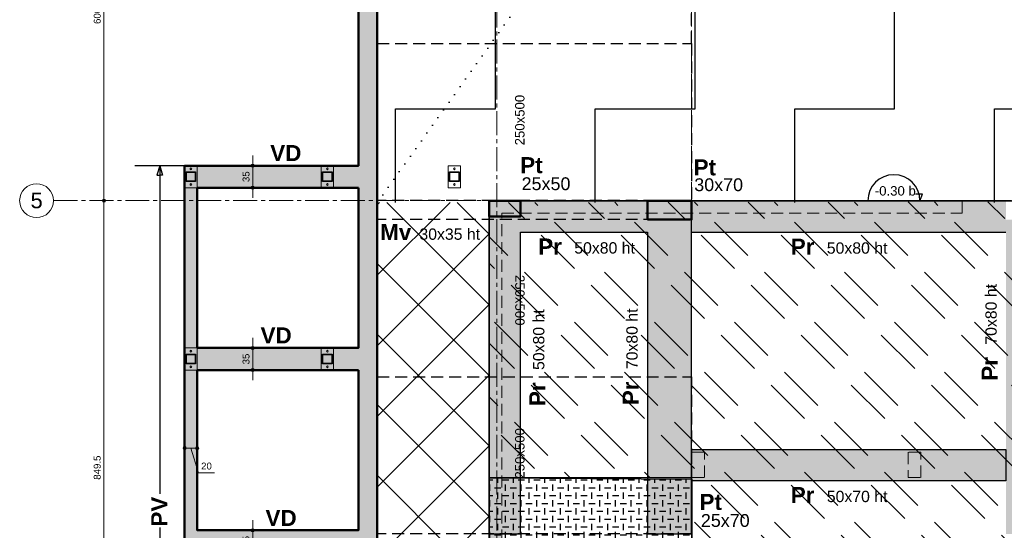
# Model space of a CAD drawing. Header units: millimetres. Extents: x -6159 to 201309, y -25780 to 10326.
# Tile 27 of 128: x 20357 to 21923, y -7655 to -6843. Entities that reach past the tile are written whole.
import ezdxf

# ---------------------------------------------------------------- set-up
doc = ezdxf.new("R2010")
doc.units = ezdxf.units.MM
doc.header["$PDMODE"] = 34
doc.header["$PDSIZE"] = 5
for name, pattern in [('Axes', [28.575, 19.05, -3.175, 3.175, -3.175]), ('CACHE', [9.525, 6.35, -3.175]), ('Caché', [9.525, 6.35, -3.175]), ('Pointillés', [3, 0, -3])]:
    doc.linetypes.add(name, pattern=pattern)
doc.layers.get('DEFPOINTS').update_dxf_attribs({"color": 251})
for name, color, linetype, lineweight in [('A-Kube-Axes', 6, 'Axes', 18), ('A-Kube-Cotations', 7, 'Continuous', 9), ('A-Kube-Textes', 3, 'Continuous', 30), ('K_9_B - Poteau CM', 140, 'Continuous', 30), ('K_9_I - Accessoire CM', 7, 'Continuous', 9), ('S-Kube-Hachure-Impact', 4, 'Caché', 20), ('S-Kube-Structure vue', 3, 'Continuous', 25), ('S-Kube-Stucture coupée', 1, 'Continuous', 50)]:
    doc.layers.add(name, color=color, linetype=linetype, lineweight=lineweight)
doc.layers.add('C-Kube-trait gris', color=8, linetype='Continuous')
doc.layers.add('S_Kube-Pochage décaissé', color=254, linetype='Continuous')
doc.layers.add('S-Kube-Pochage coupé', color=252, linetype='Continuous', transparency=0.5)
doc.layers.add('S-Kube-Pochage vu', color=254, linetype='Continuous', transparency=0.5)
doc.styles.add('Arial', font='arial.ttf')
doc.dimstyles.new('50e', dxfattribs={"dimscale": 5, "dimtxt": 2.2, "dimasz": 0.15, "dimexe": 3, "dimexo": 3, "dimgap": 1, "dimtad": 1, "dimrnd": 0.5, "dimzin": 12, "dimdsep": 46, "dimtxsty": 'Arial', "dimblk1": 'ROND30', "dimblk2": 'ROND30', "dimsah": 1, "dimcen": 1.5, "dimclrd": 256, "dimclre": 256, "dimclrt": 256, "dimadec": 3, "dimazin": 3, "dimtfac": 1, "dimtmove": 0, "dimatfit": 0, "dimldrblk": 'ROND30', "dimfxl": 1, "dimtolj": 1, "dimtzin": 4, "dimlwd": -1, "dimlwe": -1, "dimarcsym": 0})

# ---------------------------------------------------------------- blocks, each defined once
blk = doc.blocks.new('240014 - AXES S-2  S-1')
at = {"layer": 'A-Kube-Axes', "ltscale": 2}
for points in [[(21425.9, -4701.1), (21425.9, -12922.7)], [(21115.9, -4817.1), (21115.9, -12922.7)], [(20411, -7130.9), (26176.2, -7130.9)]]:
    blk.add_lwpolyline(points, dxfattribs=at)
at = {"layer": 'A-Kube-Axes', "linetype": 'Continuous'}
blk.add_circle((20384.1, -7130.9), 26.9, dxfattribs=at)
at = {"layer": 'A-Kube-Axes', "insert": (20384.2, -7130.7), "char_height": 25, "attachment_point": 5, "style": 'Arial'}
blk.add_mtext('5', dxfattribs=at)
blk = doc.blocks.new('ROND30')
blk.add_line((0, 0), (21.6, 0))
for radius in [3.28, 2.67, 2.07, 1.62, 1.02, 0.412]:
    blk.add_circle((0, 0), radius)
blk = doc.blocks.new('*D181')
at = {"layer": 'A-Kube-Cotations', "transparency": 16777216}
for p, q in [((20496.2, -7130.9), (20476.2, -7130.9)), ((20491.2, -7979.6), (20491.2, -7131.6)), ((20496.2, -7980.4), (20476.2, -7980.4))]:
    blk.add_line(p, q, dxfattribs=at)
at = {"layer": 'DEFPOINTS', "color": 0, "transparency": 16777216}
for p in [(20491.2, -7130.9), (20895.9, -7130.9), (20895.9, -7980.4)]:
    blk.add_point(p, dxfattribs=at)
at = {"layer": 'A-Kube-Cotations', "transparency": 16777216, "xscale": 0.75, "yscale": 0.75, "zscale": 0.75}
for p, rotation in [((20491.2, -7130.9), 90), ((20491.2, -7980.4), 270)]:
    blk.add_blockref('ROND30', p, dxfattribs=dict(at, rotation=rotation))
at = {"layer": 'A-Kube-Cotations', "transparency": 16777216, "insert": (20480.6, -7555.6), "char_height": 11, "attachment_point": 5, "rotation": 90, "style": 'Arial'}
blk.add_mtext('\\A1;849.5', dxfattribs=at)
blk = doc.blocks.new('*D182')
at = {"layer": 'A-Kube-Cotations', "transparency": 16777216}
for p, q in [((20496.2, -6530.4), (20476.2, -6530.4)), ((20491.2, -7130.1), (20491.2, -6531.1)), ((20496.2, -7130.9), (20476.2, -7130.9))]:
    blk.add_line(p, q, dxfattribs=at)
at = {"layer": 'DEFPOINTS', "color": 0, "transparency": 16777216}
for p in [(20491.2, -6530.4), (20895.9, -6530.4), (20895.9, -7130.9)]:
    blk.add_point(p, dxfattribs=at)
at = {"layer": 'A-Kube-Cotations', "transparency": 16777216, "xscale": 0.75, "yscale": 0.75, "zscale": 0.75}
for p, rotation in [((20491.2, -6530.4), 90), ((20491.2, -7130.9), 270)]:
    blk.add_blockref('ROND30', p, dxfattribs=dict(at, rotation=rotation))
at = {"layer": 'A-Kube-Cotations', "transparency": 16777216, "insert": (20480.6, -6830.6), "char_height": 11, "attachment_point": 5, "rotation": 90, "style": 'Arial'}
blk.add_mtext('\\A1;600.5', dxfattribs=at)
blk = doc.blocks.new('*D228')
at = {"layer": 'A-Kube-Cotations', "transparency": 16777216}
for p, q in [((20727.9, -7655.3), (20742.9, -7655.3)), ((20727.9, -7656), (20727.9, -7689.5)), ((20727.9, -7690.3), (20742.9, -7690.3))]:
    blk.add_line(p, q, dxfattribs=at)
at = {"layer": 'DEFPOINTS', "color": 0, "transparency": 16777216}
for p in [(20727.9, -7655.3), (20727.9, -7690.3), (20727.9, -7690.3)]:
    blk.add_point(p, dxfattribs=at)
at = {"layer": 'A-Kube-Cotations', "transparency": 16777216, "xscale": 0.75, "yscale": 0.75, "zscale": 0.75}
for p, rotation in [((20727.9, -7655.3), 90), ((20727.9, -7690.3), 270)]:
    blk.add_blockref('ROND30', p, dxfattribs=dict(at, rotation=rotation))
at = {"layer": 'A-Kube-Cotations', "transparency": 16777216, "insert": (20717.3, -7672.8), "char_height": 11, "attachment_point": 5, "rotation": 90, "style": 'Arial'}
blk.add_mtext('\\A1;35', dxfattribs=at)
blk = doc.blocks.new('*D229')
at = {"layer": 'A-Kube-Cotations', "transparency": 16777216}
for p, q in [((20727.9, -7365.3), (20742.9, -7365.3)), ((20727.9, -7366), (20727.9, -7399.5)), ((20727.9, -7400.3), (20742.9, -7400.3))]:
    blk.add_line(p, q, dxfattribs=at)
at = {"layer": 'DEFPOINTS', "color": 0, "transparency": 16777216}
for p in [(20727.9, -7365.3), (20727.9, -7400.3), (20727.9, -7400.3)]:
    blk.add_point(p, dxfattribs=at)
at = {"layer": 'A-Kube-Cotations', "transparency": 16777216, "xscale": 0.75, "yscale": 0.75, "zscale": 0.75}
for p, rotation in [((20727.9, -7365.3), 90), ((20727.9, -7400.3), 270)]:
    blk.add_blockref('ROND30', p, dxfattribs=dict(at, rotation=rotation))
at = {"layer": 'A-Kube-Cotations', "transparency": 16777216, "insert": (20717.3, -7382.8), "char_height": 11, "attachment_point": 5, "rotation": 90, "style": 'Arial'}
blk.add_mtext('\\A1;35', dxfattribs=at)
blk = doc.blocks.new('*D230')
at = {"layer": 'A-Kube-Cotations', "transparency": 16777216}
for p, q in [((20727.9, -7075.3), (20742.9, -7075.3)), ((20727.9, -7076), (20727.9, -7109.5)), ((20727.9, -7110.3), (20742.9, -7110.3))]:
    blk.add_line(p, q, dxfattribs=at)
at = {"layer": 'DEFPOINTS', "color": 0, "transparency": 16777216}
for p in [(20727.9, -7075.3), (20727.9, -7110.3), (20727.9, -7110.3)]:
    blk.add_point(p, dxfattribs=at)
at = {"layer": 'A-Kube-Cotations', "transparency": 16777216, "xscale": 0.75, "yscale": 0.75, "zscale": 0.75}
for p, rotation in [((20727.9, -7075.3), 90), ((20727.9, -7110.3), 270)]:
    blk.add_blockref('ROND30', p, dxfattribs=dict(at, rotation=rotation))
at = {"layer": 'A-Kube-Cotations', "transparency": 16777216, "insert": (20717.3, -7092.8), "char_height": 11, "attachment_point": 5, "rotation": 90, "style": 'Arial'}
blk.add_mtext('\\A1;35', dxfattribs=at)
blk = doc.blocks.new('*D231')
at = {"layer": 'A-Kube-Cotations', "transparency": 16777216}
for p, q in [((20618.8, -7524.4), (20618.1, -7524.4)), ((20619.6, -7519.4), (20619.6, -7539.4)), ((20639.6, -7524.4), (20619.6, -7524.4)), ((20639.6, -7524.4), (20619.6, -7524.4)), ((20629.6, -7524.4), (20641.4, -7563.7)), ((20639.6, -7519.4), (20639.6, -7539.4)), ((20640.3, -7524.4), (20641.1, -7524.4)), ((20641.4, -7563.7), (20667.3, -7563.7))]:
    blk.add_line(p, q, dxfattribs=at)
at = {"layer": 'DEFPOINTS', "color": 0, "transparency": 16777216}
for p in [(20619.6, -7400.3), (20639.6, -7400.3), (20619.6, -7524.4)]:
    blk.add_point(p, dxfattribs=at)
at = {"layer": 'A-Kube-Cotations', "transparency": 16777216, "xscale": 0.75, "yscale": 0.75, "zscale": 0.75}
blk.add_blockref('ROND30', (20619.6, -7524.4), dxfattribs=at)
at = {"layer": 'A-Kube-Cotations', "transparency": 16777216, "xscale": 0.75, "yscale": 0.75, "zscale": 0.75, "rotation": 180}
blk.add_blockref('ROND30', (20639.6, -7524.4), dxfattribs=at)
at = {"layer": 'A-Kube-Cotations', "transparency": 16777216, "insert": (20654.3, -7553.1), "char_height": 11, "attachment_point": 5, "style": 'Arial'}
blk.add_mtext('\\A1;20', dxfattribs=at)
blk = doc.blocks.new('A$Ce63e73eb')
h = blk.add_hatch()
h.set_pattern_fill('DOTS', color=256, scale=5)
h.paths.add_polyline_path([(0, -1950), (0, -1913.1), (20, -1913.1), (20, -1950)], flags=0)
h.paths.add_polyline_path([(2352, 1527.1), (2392, 1527.1), (2392, 1572.1), (2352, 1572.1)], flags=16)
h.paths.add_polyline_path([(342.5, -899.5), (342.5, -849.5), (322.5, -849.5), (322.5, -899.5)], flags=16)
h.paths.add_polyline_path([(502, -899.5), (502, -849.5), (482, -849.5), (482, -899.5)], flags=16)
h.paths.add_polyline_path([(322.5, -440), (342.5, -440), (342.5, -400), (322.5, -400)], flags=16)
h.paths.add_polyline_path([(666.6, -440), (686.6, -440), (686.6, -400), (666.6, -400)], flags=16)
edge = h.paths.add_edge_path()
edge.add_line((4284, 568.5), (4284, 533.5))
edge.add_line((4284, 568.5), (4347.1, 568.5))
edge.add_line((4284, 533.5), (4347.1, 533.5))
edge.add_line((3083, -802.6), (3103, -802.6))
edge.add_line((3103, -802.6), (3103, -790.2))
edge.add_line((3083, -790.2), (3083, -802.6))
edge.add_line((2352, -790.2), (2352, -949.9))
edge.add_line((2352, -949.9), (2508.1, -949.9))
edge.add_line((2508.1, -949.9), (2508.1, -929.9))
edge.add_line((2508.1, -929.9), (2372, -929.9))
edge.add_line((2372, -929.9), (2372, -790.2))
edge.add_line((20, -2828.5), (0, -2828.5))
edge.add_line((0, -2428.5), (20, -2428.5))
edge.add_line((20, -3046.2), (581.9, -3332.2))
edge.add_line((581.9, -3332.2), (572.8, -3350.1))
edge.add_line((1491.6, -1950), (1491.6, -1930))
edge.add_line((1491.6, -1930), (1192.7, -1930))
edge.add_line((1192.7, -1930), (1192.7, -1855))
edge.add_line((1192.7, -1855), (1172.7, -1855))
edge.add_line((1172.7, -1855), (1172.7, -1930))
edge.add_line((1172.7, -1930), (482, -1930))
edge.add_line((482, -1930), (482, -1950))
edge.add_line((482, -1950), (1492.9, -1950))
edge.add_line((1172.7, -1320.6), (1192.7, -1320.6))
edge.add_line((1192.7, -869.4), (1192.7, -1320.6))
edge.add_line((4347.1, 533.5), (4367.1, 533.5))
edge.add_line((4367.1, 533.5), (4367.1, 568.5))
edge.add_line((4367.1, 568.5), (4367.1, 568.5))
edge.add_line((4367.1, 568.5), (4367.1, 734.2))
edge.add_line((4367.1, 734.2), (3301.1, 734.3))
edge.add_line((3301.1, 734.3), (3301.1, 568.6))
edge.add_line((3301.1, 568.6), (2821.9, 568.5))
edge.add_line((2821.9, 568.5), (2821.9, 1572.1))
edge.add_line((2821.9, 1572.1), (2352, 1572.1))
edge.add_line((2372, 0.1), (2372, 533.5))
edge.add_line((2372, 533.5), (3321.1, 533.5))
edge.add_line((3321.1, 533.5), (3321.1, 714.3))
edge.add_line((3321.1, 714.3), (4347.1, 714.3))
edge.add_line((4347.1, 714.3), (4347.1, 568.5))
edge.add_line((20, -2428.5), (20, -1953))
edge.add_line((20, -1953), (0, -1953))
edge.add_line((0, -1953), (0, -2428.5))
edge.add_line((0, -3058.5), (0, -2828.5))
edge.add_line((20, -3046.2), (20, -2828.5))
edge.add_line((1172.7, -869.4), (1172.7, -1320.6))
edge.add_line((2352, -19.9), (2345.4, -19.9))
edge.add_line((2345.4, -19.9), (2345.4, 0.1))
edge.add_line((2345.4, 0.1), (2352, 0.1))
edge.add_line((2352, 0.1), (2352, 870.8))
edge.add_line((2352, 870.8), (2372, 870.8))
edge.add_line((2372, 1010.8), (2352, 1010.8))
edge.add_line((2352, 1010.8), (2352, 1318.7))
edge.add_line((2352, 1318.7), (2372, 1318.7))
edge.add_line((2352, 1458.7), (2372, 1458.7))
edge.add_line((2372, 1244.5), (2801.9, 1244.5))
edge.add_line((2801.9, 1244.5), (2801.9, 1552.1))
edge.add_line((2801.9, 1552.1), (2392, 1552.1))
edge.add_line((2372, 870.8), (2372, 568.5))
edge.add_line((2372, 568.5), (2801.9, 568.5))
edge.add_line((2801.9, 568.5), (2801.9, 1224.5))
edge.add_line((2801.9, 1224.5), (2372, 1224.5))
edge.add_line((2372, 1224.5), (2372, 1010.8))
edge.add_line((2372, 1318.7), (2372, 1244.5))
edge.add_line((2372, 1527.1), (2372, 1458.7))
edge.add_line((2352, 1572.1), (2352, 1458.7))
edge.add_line((0, -3058.5), (572.8, -3350))
edge.add_line((2352, -731.2), (2352, -731.2))
edge.add_line((2372, -731.2), (2372, -731.2))
edge.add_line((2180, 0), (2180, 0))
edge.add_line((2200, 0), (2200, 0))
edge.add_line((2352, -790.2), (2352, -760.2))
edge.add_line((2352, -760.2), (2352, -760.2))
edge.add_line((2352, -760.2), (2352, -19.9))
edge.add_line((2372, -725), (2372, -725))
edge.add_line((2352, -790.2), (2352, -790.2))
edge.add_line((3083, -790.2), (2372, -790.2))
edge.add_line((2372, 0.1), (2372, 0.1))
edge.add_line((2372, 0.1), (2372, -760.2))
edge.add_line((2372, -760.2), (3235.3, -760.2))
edge.add_line((3235.3, -760.2), (3235.3, -790.2))
edge.add_line((3235.3, -790.2), (3103, -790.2))
edge.add_line((2351.9, -680.2), (2352, -680.2))
h = blk.add_hatch()
h.set_pattern_fill('DOTS', color=256, scale=5)
h.paths.add_polyline_path([(342.5, -899.5), (342.5, -849.5), (322.5, -849.5), (322.5, -899.5)], flags=16)
h.paths.add_polyline_path([(502, -899.5), (502, -849.5), (482, -849.5), (482, -899.5)], flags=16)
h.paths.add_polyline_path([(322.5, -440), (342.5, -440), (342.5, -400), (322.5, -400)], flags=16)
h.paths.add_polyline_path([(666.6, -440), (686.6, -440), (686.6, -400), (666.6, -400)], flags=16)
h.paths.add_polyline_path([(20, -1227.7), (0, -1227.7), (0, 0), (752.3, 0), (752.3, -20), (20, -20)], flags=17)
at = {"ltscale": 3}
for points in [[(20, -20), (752.3, -20), (752.3, 0), (0, 0)], [(0, -1227.7), (0, 0)], [(20, -1227.7), (20, -20)]]:
    blk.add_lwpolyline(points, dxfattribs=at)
for points in [[(322.5, -440), (342.5, -440), (342.5, -400), (322.5, -400)], [(666.6, -440), (686.6, -440), (686.6, -400), (666.6, -400)]]:
    blk.add_lwpolyline(points, close=True, dxfattribs=at)

msp = doc.modelspace()

# ---------------------------------------------------------------- hatches: boundary and pattern name
at = {"layer": 'C-Kube-trait gris'}
h = msp.add_hatch(dxfattribs=at)
h.set_pattern_fill('ZIGZAG', color=256, scale=50)
h.set_pattern_definition([(0, (0, 0), (158.75, 158.75), [158.75, -158.75]), (90, (158.75, 0), (-158.75, 158.75), [158.75, -158.75])])
h.paths.add_polyline_path([(21848.758, -6103.982), (21925.883, -6360.971)], flags=16)
h.paths.add_polyline_path([(22145.755, -6112.702), (21945.883, -6123.982), (21945.78, -6355.982), (22145.755, -6347.713)], flags=16)
h.paths.add_polyline_path([(21971.614, -6142.444), (21958.148, -6324.203), (21957.343, -6128.194), (22097.812, -6128.194)], flags=0)
h.paths.add_polyline_path([(22354.883, -6103.982), (22125.883, -6103.982), (22125.883, -6355.982), (22354.883, -6355.982)], flags=16)
h.paths.add_polyline_path([(22176.689, -6142.254), (22145.772, -6351.543), (22145.772, -6131.876), (22318.677, -6128.956)], flags=0)
h.paths.add_polyline_path([(23455.889, -5064.182), (21489.226, -5064.182), (21065.883, -5462.77), (21065.883, -5466.182), (20925.883, -5466.182), (20925.883, -7133.982), (23455.889, -7133.982)])
h = msp.add_hatch(dxfattribs=at)
h.set_pattern_fill('ANSI37', color=256, scale=25)
h.paths.add_polyline_path([(21103.886, -7133.771), (20925.886, -7133.771), (20925.883, -8808.752), (21103.887, -8808.752), (21103.886, -8683.243), (21103.883, -8683.243)])
h.paths.add_polyline_path([(21078.336, -8706.892), (21078.336, -8660.184), (21044.335, -8660.184), (21044.335, -8706.892)], flags=16)
h = msp.add_hatch(dxfattribs=at)
h.set_pattern_fill('GEOL3', color=256, scale=300, pattern_type=2)
h.set_pattern_definition([(135, (0, 0), (-127.27922, 8e-15), [75, -37.5]), (135, (21, 21), (-127.27922, 8e-15), [75, -37.5])])
h.paths.add_polyline_path([(23455.883, -7130.872), (21103.889, -7133.771), (21103.889, -7571.594), (21426.389, -7571.594), (21426.389, -8251.556), (21103.889, -8251.556), (21103.883, -8242.861), (21103.889, -9053.276), (21123.912, -9053.276), (21123.9, -9090.226), (21153.889, -9090.267), (21585.9, -9090.226), (21585.9, -9070.23), (22276.599, -9070.233), (22276.599, -7980.372), (23455.883, -7980.372)])
at = {"layer": 'S-Kube-Pochage coupé'}
h = msp.add_hatch(color=256, dxfattribs=at)
h.dxf.hatch_style = 1
h.paths.add_polyline_path([(20925.883, -6530.372), (20895.883, -6530.372), (20895.883, -9081.05), (20925.883, -9081.05)])
h = msp.add_hatch(color=256, dxfattribs=at)
h.dxf.hatch_style = 1
h.paths.add_polyline_path([(20895.883, -7945.271), (20639.583, -7945.271), (20639.583, -7690.271), (20895.883, -7690.271), (20895.883, -7655.271), (20639.583, -7655.271), (20639.583, -7400.271), (20895.883, -7400.271), (20895.883, -7365.271), (20639.583, -7365.271), (20639.583, -7110.271), (20895.883, -7110.271), (20895.883, -7075.271), (20619.583, -7075.271), (20619.583, -8270.271), (20639.583, -8270.271), (20639.583, -7980.271), (20895.883, -7980.271)])
h = msp.add_hatch(color=256, dxfattribs=at)
h.dxf.hatch_style = 1
h.paths.add_polyline_path([(21153.883, -7131.033), (21103.883, -7131.033), (21103.883, -7156.033), (21153.883, -7156.033)])
h = msp.add_hatch(color=256, dxfattribs=at)
h.dxf.hatch_style = 1
h.paths.add_polyline_path([(21425.883, -7130.971), (21355.883, -7130.971), (21355.883, -7160.971), (21425.883, -7160.971)])
at = {"layer": 'S-Kube-Pochage vu'}
h = msp.add_hatch(color=256, dxfattribs=at)
h.dxf.hatch_style = 1
h.paths.add_polyline_path([(21103.803, -7660.971), (21153.803, -7660.971), (21153.889, -7181.033), (21355.883, -7181.033), (21355.883, -7660.971), (21425.883, -7660.971), (21425.883, -7181.033), (21925.883, -7181.033), (21925.883, -7660.881), (21995.883, -7660.881), (21995.883, -7181.033), (22390.883, -7181.033), (22390.883, -7660.971), (22460.883, -7660.971), (22460.883, -7181.033), (22855.883, -7181.033), (22855.883, -7660.971), (22925.883, -7660.971), (22925.883, -7181.033), (23465.883, -7181.033), (23465.883, -7131.033), (22925.883, -7131.033), (22925.883, -7161.182), (22855.883, -7161.182), (22855.883, -7131.182), (22460.883, -7131.182), (22460.883, -7161.182), (22390.883, -7161.182), (22390.883, -7131.033), (21995.883, -7131.033), (21995.883, -7161.182), (21925.883, -7161.182), (21925.883, -7131.182), (21425.883, -7130.971), (21425.883, -7160.971), (21355.883, -7160.971), (21355.883, -7131.033), (21153.883, -7131.033), (21153.883, -7156.033), (21103.883, -7156.033)])
h = msp.add_hatch(color=256, dxfattribs=at)
h.dxf.hatch_style = 1
h.paths.add_polyline_path([(21925.883, -7576.594), (21425.883, -7576.594), (21425.883, -7526.594), (21925.883, -7526.594)])
at = {"layer": 'S_Kube-Pochage décaissé'}
h = msp.add_hatch(dxfattribs=at)
h.set_pattern_fill('CHKDS', color=256, scale=10, pattern_type=2)
h.set_pattern_definition([(0, (0, 0), (12.5, 12.5), [10, -15]), (90, (17.5, -5), (-12.5, 12.5), [10, -15])])
h.paths.add_polyline_path([(21426.286, -7573.771), (21103.883, -7571.594), (21104.142, -8251.556), (21426.136, -8251.556)])

# ---------------------------------------------------------------- linework, layer by layer
at = {"layer": 'A-Kube-Textes', "linetype": 'Pointillés', "ltscale": 5}
msp.add_lwpolyline([(20925.883, -7133.771), (21738.923, -5997.246)], dxfattribs=at)
at = {"layer": 'A-Kube-Textes'}
for points in [[(20619.583, -7075.271), (20540.642, -7075.271)], [(20580.113, -7075.271), (20575.612, -7090.103), (20580.113, -7090.103)], [(20580.113, -7075.271), (20580.113, -7597.385)], [(20580.113, -7075.271), (20584.613, -7090.103), (20580.113, -7090.103)], [(21789.108, -7131.035), (21792.954, -7120.815), (21781.978, -7120.815)], [(20580.113, -7650.944), (20580.113, -8270.271)]]:
    msp.add_lwpolyline(points, dxfattribs=at)
msp.add_arc((21747.668, -7131.035), 41.44, 0, 180, dxfattribs=at)
at = {"layer": 'C-Kube-trait gris', "linetype": 'CACHE', "ltscale": 3}
for points in [[(20925.872, -6640.872), (20925.872, -6880.872), (21425.872, -6880.872), (21425.872, -6640.872)], [(20925.872, -7130.872), (20925.872, -6880.872), (21425.872, -6880.872), (21425.872, -7130.872)], [(20925.872, -7161.113), (20925.872, -7411.113), (21425.872, -7411.113), (21425.872, -7161.113)], [(20925.872, -7660.971), (20925.872, -7410.971), (21425.872, -7410.971), (21425.872, -7660.971)]]:
    msp.add_lwpolyline(points, close=True, dxfattribs=at)
at = {"layer": 'K_9_B - Poteau CM'}
for points in [[(20622.083, -7085.271), (20637.083, -7085.271), (20637.083, -7100.271), (20622.083, -7100.271)], [(20622.583, -7085.771), (20636.583, -7085.771), (20636.583, -7099.771), (20622.583, -7099.771)], [(20839.083, -7085.271), (20854.083, -7085.271), (20854.083, -7100.271), (20839.083, -7100.271)], [(20839.583, -7085.771), (20853.583, -7085.771), (20853.583, -7099.771), (20839.583, -7099.771)], [(21041.083, -7085.271), (21056.083, -7085.271), (21056.083, -7100.271), (21041.083, -7100.271)], [(21041.583, -7085.771), (21055.583, -7085.771), (21055.583, -7099.771), (21041.583, -7099.771)], [(20622.083, -7375.271), (20637.083, -7375.271), (20637.083, -7390.271), (20622.083, -7390.271)], [(20622.583, -7375.771), (20636.583, -7375.771), (20636.583, -7389.771), (20622.583, -7389.771)], [(20839.083, -7375.271), (20854.083, -7375.271), (20854.083, -7390.271), (20839.083, -7390.271)], [(20839.583, -7375.771), (20853.583, -7375.771), (20853.583, -7389.771), (20839.583, -7389.771)]]:
    msp.add_lwpolyline(points, close=True, dxfattribs=at)
at = {"layer": 'K_9_I - Accessoire CM'}
for points in [[(20639.583, -7075.271), (20619.583, -7075.271), (20619.583, -7110.271), (20639.583, -7110.271)], [(20856.583, -7075.271), (20836.583, -7075.271), (20836.583, -7110.271), (20856.583, -7110.271)], [(21058.583, -7075.271), (21038.583, -7075.271), (21038.583, -7110.271), (21058.583, -7110.271)], [(20639.583, -7365.271), (20619.583, -7365.271), (20619.583, -7400.271), (20639.583, -7400.271)], [(20856.583, -7365.271), (20836.583, -7365.271), (20836.583, -7400.271), (20856.583, -7400.271)]]:
    msp.add_lwpolyline(points, close=True, dxfattribs=at)
for points in [[(20628.863, -7079.026), (20630.303, -7079.026), (20631.023, -7080.271), (20630.303, -7081.516), (20628.863, -7081.516), (20628.145, -7080.268), (20628.863, -7079.026)], [(20845.863, -7079.026), (20847.303, -7079.026), (20848.023, -7080.271), (20847.303, -7081.516), (20845.863, -7081.516), (20845.145, -7080.268), (20845.863, -7079.026)], [(21047.863, -7079.026), (21049.303, -7079.026), (21050.023, -7080.271), (21049.303, -7081.516), (21047.863, -7081.516), (21047.145, -7080.268), (21047.863, -7079.026)], [(20628.863, -7104.023), (20630.303, -7104.023), (20631.023, -7105.268), (20630.303, -7106.513), (20628.863, -7106.513), (20628.145, -7105.265), (20628.863, -7104.023)], [(20845.863, -7104.023), (20847.303, -7104.023), (20848.023, -7105.268), (20847.303, -7106.513), (20845.863, -7106.513), (20845.145, -7105.265), (20845.863, -7104.023)], [(21047.863, -7104.023), (21049.303, -7104.023), (21050.023, -7105.268), (21049.303, -7106.513), (21047.863, -7106.513), (21047.145, -7105.265), (21047.863, -7104.023)], [(20628.863, -7369.026), (20630.303, -7369.026), (20631.023, -7370.271), (20630.303, -7371.516), (20628.863, -7371.516), (20628.145, -7370.268), (20628.863, -7369.026)], [(20845.863, -7369.026), (20847.303, -7369.026), (20848.023, -7370.271), (20847.303, -7371.516), (20845.863, -7371.516), (20845.145, -7370.268), (20845.863, -7369.026)], [(20628.863, -7394.023), (20630.303, -7394.023), (20631.023, -7395.268), (20630.303, -7396.513), (20628.863, -7396.513), (20628.145, -7395.265), (20628.863, -7394.023)], [(20845.863, -7394.023), (20847.303, -7394.023), (20848.023, -7395.268), (20847.303, -7396.513), (20845.863, -7396.513), (20845.145, -7395.265), (20845.863, -7394.023)]]:
    msp.add_lwpolyline(points, dxfattribs=at)
for centre in [(20629.583, -7080.271), (20846.583, -7080.271), (21048.583, -7080.271), (20629.583, -7105.268), (20846.583, -7105.268), (21048.583, -7105.268), (20629.583, -7370.271), (20846.583, -7370.271), (20629.583, -7395.268), (20846.583, -7395.268)]:
    msp.add_circle(centre, 1.438, dxfattribs=at)
at = {"layer": 'S-Kube-Structure vue'}
msp.add_lwpolyline([(21925.883, -7131.182), (21425.883, -7130.971), (21425.883, -7160.971), (21355.883, -7160.971), (21355.883, -7131.033), (21153.883, -7131.033), (21153.883, -7156.033), (21103.883, -7156.033), (21103.803, -7660.971), (21153.803, -7660.971), (21153.889, -7181.033), (21355.883, -7181.033), (21355.883, -7660.971), (21425.883, -7660.971), (21425.883, -7181.033), (21925.883, -7181.033)], dxfattribs=at)
msp.add_lwpolyline([(21925.883, -7576.594), (21425.883, -7576.594), (21425.883, -7526.594), (21925.883, -7526.594)], close=True, dxfattribs=at)
at = {"layer": 'S-Kube-Stucture coupée'}
for points in [[(25975.883, -9081.05), (25945.883, -9081.05), (25945.883, -5094.182), (21425.883, -5094.182), (21425.883, -5470.346), (21405.883, -5470.346), (21405.883, -5094.182), (20925.883, -5094.182), (20925.883, -5581.053), (21405.883, -5581.053), (21405.883, -5571.346), (21425.883, -5571.346), (21425.883, -5601.053), (20925.883, -5601.053), (20925.883, -9081.05), (20895.883, -9081.05), (20895.883, -8270.271), (20619.583, -8270.271), (20619.583, -7075.271), (20895.883, -7075.271), (20895.883, -5064.182), (25975.883, -5064.182)], [(20895.883, -7110.271), (20639.583, -7110.271), (20639.583, -7365.271), (20895.883, -7365.271)], [(21103.883, -7156.033), (21153.883, -7156.033), (21153.883, -7131.033), (21103.883, -7131.033)], [(21355.883, -7160.971), (21425.883, -7160.971), (21425.883, -7130.971), (21355.883, -7130.971)], [(20895.883, -7400.271), (20639.583, -7400.271), (20639.583, -7655.271), (20895.883, -7655.271)]]:
    msp.add_lwpolyline(points, close=True, dxfattribs=at)
at = {"layer": 'S_Kube-Pochage décaissé'}
msp.add_lwpolyline([(21103.889, -9081.04), (21103.883, -8242.861), (21103.889, -8251.556), (21426.389, -8251.556), (21426.389, -7571.594), (21103.889, -7571.594), (21103.876, -7131.057), (23455.889, -7130.982), (23455.883, -7980.397), (22276.599, -7980.347), (22276.599, -9082.05), (21103.889, -9081.04)], dxfattribs=at)
msp.add_lwpolyline([(21103.883, -7571.594), (21426.286, -7573.771), (21425.883, -8221.298), (21103.889, -8221.298)], close=True, dxfattribs=at)

# ---------------------------------------------------------------- block references
at = {"layer": 'A-Kube-Axes'}
msp.add_blockref('240014 - AXES S-2  S-1', (0, 0), dxfattribs=at)
at = {"layer": 'S-Kube-Hachure-Impact'}
msp.add_blockref('A$Ce63e73eb', (21103.883, -7131.033), dxfattribs=at)

# ---------------------------------------------------------------- texts
at = {"layer": 'A-Kube-Textes', "style": 'Arial'}
for s, insert, char_height, attachment_point in [('{\\fArial|b1|i0|c0|p34;VD}', (20805.258, -7055.182), 25.5, 6), ('{\\fArial|b1|i0|c0|p34;Pt}', (21189.01, -7074.601), 25.5, 6), ('{\\fArial|b1|i0|c0|p34;Pt}', (21464.828, -7078.08), 25.5, 6), ('25x50', (21155.576, -7104.096), 20.4, 4), ('30x70', (21430.155, -7105.71), 20.4, 4), ('-0.30 b', (21749.919, -7123.037), 15, 8), ('{\\fArial|b1|i0|c0|p34;Mv}', (20980.069, -7180.964), 25.5, 6), ('30x35 ht', (20993.025, -7184.272), 18, 4), ('{\\fArial|b1|i0|c0|p34;Pr}', (21219.594, -7203.805), 25.5, 6), ('50x80 ht', (21239.314, -7206.171), 18, 4), ('{\\fArial|b1|i0|c0|p34;Pr}', (21621.254, -7204.021), 25.5, 6), ('50x80 ht', (21640.974, -7206.387), 18, 4), ('{\\fArial|b1|i0|c0|p34;VD}', (20789.887, -7345.232), 25.5, 6), ('{\\fArial|b1|i0|c0|p34;Pr}', (21621.254, -7599.15), 25.5, 6), ('50x70 ht', (21640.974, -7601.516), 18, 4), ('{\\fArial|b1|i0|c0|p34;Pt}', (21474.093, -7610.317), 25.5, 6), ('{\\fArial|b1|i0|c0|p34;VD}', (20797.757, -7635.649), 25.5, 6), ('25x70', (21440.659, -7639.812), 20.4, 4)]:
    msp.add_mtext(s, dxfattribs=dict(at, insert=insert, char_height=char_height, attachment_point=attachment_point))
at = {"layer": 'A-Kube-Textes', "rotation": 90, "style": 'Arial'}
for s, insert, char_height, attachment_point in [('70x80 ht', (21902.324, -7359.973), 18, 4), ('50x80 ht', (21182.869, -7400.239), 18, 4), ('70x80 ht', (21331.233, -7398.861), 18, 4), ('{\\fArial|b1|i0|c0|p34;Pr}', (21899.957, -7379.693), 25.5, 6), ('{\\fArial|b1|i0|c0|p34;Pr}', (21180.503, -7419.959), 25.5, 6), ('{\\fArial|b1|i0|c0|p34;Pr}', (21328.867, -7418.582), 25.5, 6), ('{\\fArial|b1|i0|c0|p34;PV}', (20579.166, -7601.849), 25.5, 6)]:
    msp.add_mtext(s, dxfattribs=dict(at, insert=insert, char_height=char_height, attachment_point=attachment_point))
at = {"layer": 'C-Kube-trait gris', "char_height": 15, "style": 'Arial'}
for insert, attachment_point, rotation in [((21145.162, -7002.735), 2, 90), ((21145.162, -7289.249), 8, 270), ((21145.162, -7532.834), 2, 90)]:
    msp.add_mtext('250x500', dxfattribs=dict(at, insert=insert, attachment_point=attachment_point, rotation=rotation))

# ---------------------------------------------------------------- dimensions: what is measured, and where the dimension line sits
at = {"layer": 'A-Kube-Cotations'}
for base, p1, p2, picture, middle in [((20491.236, -6530.372), (20895.883, -7130.872), (20895.883, -6530.372), '*D182', (20480.62, -6830.622)), ((20727.915, -7110.271), (20727.915, -7075.271), (20727.915, -7110.271), '*D230', (20717.295, -7092.771)), ((20491.236, -7130.872), (20895.883, -7980.372), (20895.883, -7130.872), '*D181', (20480.62, -7555.622)), ((20727.915, -7400.271), (20727.915, -7365.271), (20727.915, -7400.271), '*D229', (20717.295, -7382.771)), ((20727.915, -7690.271), (20727.915, -7655.271), (20727.915, -7690.271), '*D228', (20717.295, -7672.771))]:
    dim = msp.add_linear_dim(base=base, p1=p1, p2=p2, angle=90, dimstyle='50e', override={"dimtmove": 1, "dimfxlon": 1}, dxfattribs=at)
    dim.commit()
    dim.dimension.update_dxf_attribs({"geometry": picture, "text_midpoint": middle})
dim = msp.add_linear_dim(base=(20619.583, -7524.371), p1=(20639.583, -7400.271), p2=(20619.583, -7400.271), dimstyle='50e', override={"dimtmove": 1, "dimfxlon": 1}, dxfattribs=at)
dim.commit()
dim.dimension.update_dxf_attribs({"geometry": '*D231', "text_midpoint": (20646.388, -7553.104)})

doc.saveas('drawing.dxf')
